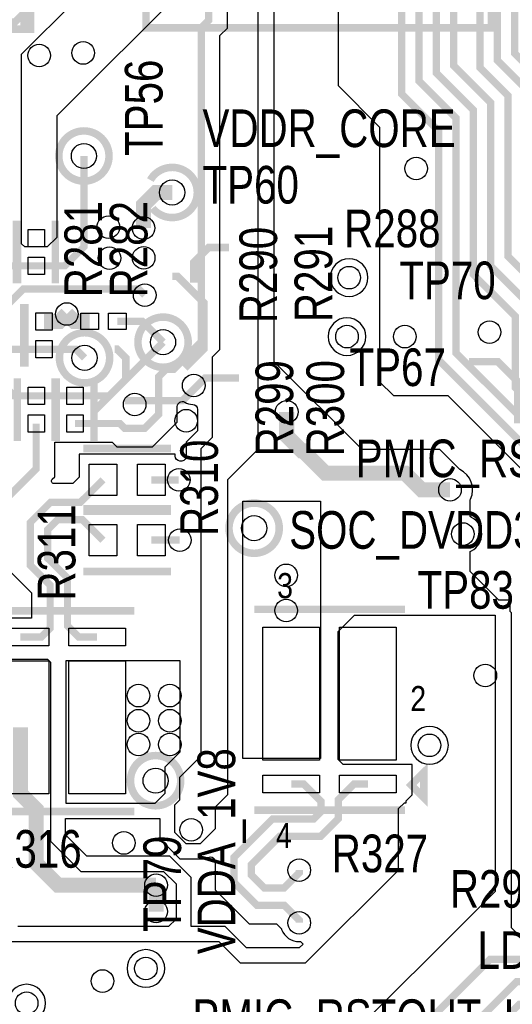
# Model space of a CAD drawing. Extents: x -394 to 5394, y -1015 to 7151.
# Tile 33 of 80: x 1509 to 1902, y 1862 to 2646. Entities that reach past the tile are written whole.
import ezdxf

# ---------------------------------------------------------------- set-up
doc = ezdxf.new("R2010")
doc.units = 0
for name, color, linetype in [('BG_SILKSCREEN_TOP', 3, 'CONTINUOUS'), ('ET_TOP', 132, 'CONTINUOUS'), ('PG_SILKSCREEN_TOP', 7, 'CONTINUOUS'), ('PIN_TOP', 132, 'CONTINUOUS'), ('RD_SILKSCREEN_TOP', 254, 'CONTINUOUS'), ('VC_TOP', 132, 'CONTINUOUS')]:
    doc.layers.add(name, color=color, linetype=linetype)

msp = doc.modelspace()

# ---------------------------------------------------------------- linework, layer by layer
at = {"layer": 'BG_SILKSCREEN_TOP', "const_width": 6}
msp.add_lwpolyline([(1625, 2690), (1885, 2690), (1885, 2640), (1610, 2640), (1610, 2690), (1625, 2690)], dxfattribs=at)
at = {"layer": 'ET_TOP'}
for points, const_width in [([(1501.38, 2883.62), (1524, 2861), (1627, 2861), (1641.9, 2875.9), (1754.9315, 2875.9), (1889.7, 2741.1315), (1889.7, 2614.043), (1915, 2588.743), (1915, 2463.245), (1974.8, 2403.445), (1974.8, 2341.0963), (2026.9067, 2288.9896), (2063.4203, 2288.9896), (2079.894, 2272.5159), (2117.7681, 2272.5159), (2173.284, 2217), (2431, 2217), (2453, 2239), (2469, 2239), (2484, 2224), (2555, 2224), (2557, 2226)], 5.8), ([(2618, 2201), (2616, 2203), (2167.7678, 2203), (2112.0519, 2258.7159), (2070.7087, 2258.7159), (2055.4709, 2273.9537), (2022.4264, 2273.9537), (1961, 2335.3801), (1961, 2395.0209), (1898.2, 2457.8209), (1898.2, 2586.0268), (1875.9, 2608.3268), (1875.9, 2735.4153), (1749.4153, 2861.9), (1651.9, 2861.9), (1634, 2844), (1513, 2844), (1488, 2869)], 5.8), ([(1547, 2686), (1505.6, 2644.6), (1333.0855, 2644.6), (1234.9, 2742.7855), (1234.9, 2828.1596), (1201.1596, 2861.9), (1016.5855, 2861.9), (958.1, 2803.4145), (958.1, 2777.7207), (861.3793, 2681), (612.9784, 2681), (569, 2637.0216), (569, 2494)], 5.8), ([(1500, 2829), (1641, 2829), (1659.9, 2847.9), (1733.9639, 2847.9), (1801.3, 2780.5639), (1801.3, 2744.2486), (1854.903, 2690.6456), (1854.903, 2609.8076), (1884.4, 2580.3106), (1884.4, 2450.23), (1920, 2414.63), (1920, 2356.864), (1944.2438, 2332.6202), (1944.2438, 2332.6201), (2016.7102, 2260.1537), (2049.7547, 2260.1537), (2064.9925, 2244.9159), (2106.3357, 2244.9159), (2164.2516, 2187), (2578, 2187), (2586, 2179)], 5.8), ([(2622, 2159), (2575, 2159), (2564, 2170), (2161.7354, 2170), (2100.6195, 2231.1159), (2059.2763, 2231.1159), (2044.0385, 2246.3537), (2010.994, 2246.3537), (1904, 2353.3477), (1904, 2410.0726), (1870.6, 2443.4726), (1870.6, 2574.5944), (1841.103, 2604.0914), (1841.103, 2684.9294), (1787.5, 2738.5324), (1787.5, 2774.8477), (1750.2477, 2812.1), (1424.9, 2812.1)], 5.8), ([(2597, 2141), (2581, 2125), (2515.9998, 2125), (2484.9998, 2156), (2156.2192, 2156), (2094.9033, 2217.3159), (2053.5601, 2217.3159), (2038.3223, 2232.5537), (2005.2778, 2232.5537), (1856.8, 2381.0315), (1856.8, 2568.2), (1827.303, 2597.697), (1827.303, 2679.2132), (1773.7, 2732.8162), (1773.7, 2769.1315), (1744.5315, 2798.3), (1418.7, 2798.3)], 5.8), ([(1502.8315, 2784), (1739.3153, 2784), (1759.9, 2763.4153), (1759.9, 2727.1), (1813.503, 2673.497), (1813.503, 2587.2011), (1843, 2557.7041), (1843, 2375.3153), (1999.5616, 2218.7537), (2032.6061, 2218.7537), (2110.3598, 2141), (2445.6855, 2141), (2519.6855, 2067), (2617, 2067)], 5.8), ([(1903.5, 2746.8477), (1903.5, 2619.7592), (1928.8, 2594.4592), (1928.8, 2554.1999), (1961.5548, 2521.4451), (1961.5548, 2436.2064), (1988.6, 2409.1612), (1988.6, 2346.8125), (2031.1438, 2304.2687), (2067.5874, 2304.2687), (2069.0665, 2302.7896), (2069.1365, 2302.7896), (2085.6102, 2286.3159), (2123.4882, 2286.3159), (2131.5681, 2278.236), (2131.5681, 2278.2321), (2178.8002, 2231), (2425, 2231), (2447, 2253), (2475, 2253), (2487, 2241), (2543, 2241), (2556, 2254)], 5.8), ([(1553.58, 2324.79), (1589.21, 2324.79), (1593, 2321), (1609, 2321), (1620, 2332), (1620, 2362), (1626, 2368), (1632, 2368), (1654, 2390), (1654, 2640.04), (1660, 2646.04), (1660, 2664)], 5.8), ([(1560.57, 2537.88), (1560.57, 2465.47), (1545.51, 2450.41), (1522.78, 2450.41)], 5.8), ([(1607.96, 2480.53), (1607.96, 2498.84), (1617.96, 2508.84), (1630.85, 2508.84)], 12), ([(1491.78, 2450.41), (1522.78, 2450.41)], 5.8), ([(1609, 2427), (1604, 2432), (1512.35, 2432), (1497.68, 2417.33), (1497.68, 2406.03)], 5.8), ([(1547, 2412), (1541.03, 2406.03), (1528.68, 2406.03)], 12), ([(1565.14, 2406.11), (1552.89, 2406.11), (1547, 2412)], 12), ([(1587.18, 2406.11), (1607.06, 2406.11), (1623.59, 2389.58)], 5.8), ([(1528.68, 2383.99), (1497.68, 2383.99)], 5.8), ([(1528.68, 2383.99), (1554.22, 2383.99), (1561.09, 2377.12)], 5.8), ([(1623.59, 2389.58), (1580.84, 2346.83), (1553.58, 2346.83)], 5.8), ([(1522.58, 2346.83), (1505.18, 2346.83), (1496.01, 2356), (1333, 2356), (1314, 2337), (1279, 2337), (1272.42, 2330.42), (1272.42, 2297.74)], 5.8), ([(1553.58, 2346.83), (1522.58, 2346.83)], 5.8), ([(1722, 2334), (1722, 2315), (1734.0209, 2302.9791), (1735.0209, 2302.9791), (1752.8201, 2285.1799), (1816.2201, 2285.1799), (1829.4, 2272), (1852, 2272)], 12), ([(1498, 2248), (1498, 2264), (1522.58, 2288.58), (1522.58, 2324.79)], 5.8), ([(1575.73, 2279.87), (1557.86, 2262), (1534, 2262), (1518, 2246), (1518, 2211.7), (1533.7, 2196), (1533.7, 2161.7001), (1526.6799, 2154.68), (1510.09, 2154.68)], 5.8), ([(1614.31, 2279.87), (1636.13, 2279.87)], 5.8), ([(1571.11, 2154.68), (1556.3201, 2154.68), (1547.5, 2163.5001), (1547.5, 2201.7162), (1531.8, 2217.4162), (1531.8, 2240.2838), (1539.7162, 2248.2), (1559.4, 2248.2), (1575.73, 2231.87)], 5.8), ([(1614.31, 2231.87), (1636.87, 2231.87)], 5.8), ([(2051.7498, 2162.5774), (2051.7498, 2180.0938), (2026.8899, 2204.9537), (1995.4825, 2204.9537), (1942.9, 2152.3712), (1942.9, 1910.5855), (1930.3145, 1898), (1884, 1898), (1768.9, 1782.9)], 5.8), ([(1510.09, 2082.82), (1510.09, 2029.9099), (1522.5, 2017.4999), (1522.5, 1974.5001), (1540.0001, 1957), (1618, 1957)], 12), ([(1732, 1927), (1732, 1929), (1720, 1941), (1698.3651, 1941), (1680, 1959.3651), (1680, 1979), (1710.7787, 2009.7787), (1743.4325, 2009.7787), (1749.2325, 2015.5787), (1749.2325, 2023.7812), (1735.3487, 2037.665), (1725.6207, 2037.665)], 5.8), ([(1732, 1969), (1732, 1966.8), (1720, 1954.8), (1704.0813, 1954.8), (1693.8, 1965.0813), (1693.8, 1973.2838), (1716.4949, 1995.9787), (1749.1487, 1995.9787), (1763.0325, 2009.8625), (1763.0325, 2025.0325), (1775.665, 2037.665), (1786.6442, 2037.665)], 5.8), ([(1618, 1957), (1618, 1936)], 12), ([(1413, 1763), (1438, 1738), (1495, 1738), (1512, 1755), (1800, 1755), (1907, 1862), (1929, 1862), (1950, 1883), (2013, 1883), (2062, 1834), (2183.24, 1834), (2195.92, 1846.68)], 5.8), ([(1487, 1765), (1491, 1769), (1794, 1769), (1905, 1880), (1921, 1880)], 5.8)]:
    msp.add_lwpolyline(points, dxfattribs=dict(at, const_width=const_width))
for points in [[(1763, 2702.9279), (1763, 2594), (1796, 2561), (1796, 2358), (1807, 2347), (1850.2432, 2347), (1910.9868, 2286.2564)], [(1699, 2685), (1699, 2304), (1675, 2280), (1675, 2275.0002), (1674.9998, 2275.0002), (1674.9998, 2045.9998), (1675, 2045.9998), (1675, 2029), (1665, 2019), (1665, 2002), (1653, 1990), (1642, 1990), (1633, 1999), (1633, 2021.0292), (1637.0002, 2025.0294), (1637.0002, 2043.0002), (1654, 2060), (1654, 2305), (1663.0038, 2314.0038), (1663.0038, 2377.9317), (1668.9002, 2383.8281), (1668.9002, 2633.8681), (1674.9002, 2639.8681), (1674.9002, 2662.2674)], [(1642, 2673), (1539, 2570), (1539, 2473), (1531.4102, 2465.4102), (1513.5898, 2465.4102), (1511, 2468), (1511, 2619), (1553, 2661)], [(1503.0998, 2205.5281), (1518.7998, 2189.8281), (1518.7998, 2169.6802), (1479.5898, 2169.6802)], [(1195.35, 1860.0841), (1195.35, 1912), (1668, 1912), (1685, 1895), (1737, 1895), (1811, 1969), (1811, 2018), (1815.6648, 2022.6648), (1817.1444, 2022.6648), (1817.1444, 2024.1444), (1822, 2029), (1822, 2053), (1767, 2053), (1763, 2057), (1763, 2159), (1776, 2172), (1888, 2172), (1888, 1952), (1757, 1821)], [(1487.3, 2137), (1531.55, 2137), (1533.95, 2134.6), (1533.95, 1992.05), (1558, 1968), (1624, 1968), (1634, 1958), (1634, 1930), (1628.0002, 1924.0002), (1507.9998, 1924.0002)]]:
    msp.add_lwpolyline(points, dxfattribs=at)
msp.add_lwpolyline([(1911.0998, 1912.9002), (1901, 1923), (1901, 2173.9797), (1900.0002, 2174.9795), (1900.0002, 2184.0002), (1890.9795, 2184.0002), (1868.1522, 2206.8275), (1868.1522, 2222.8711), (1869.2255, 2223.4323, 0.605571), (1869.2255, 2250.0177), (1868.1522, 2250.5789), (1868.1522, 2264.0434), (1868.337, 2264.4429, 0.410626), (1859.7569, 2288.2431), (1844, 2304), (1782, 2304), (1712, 2374), (1712, 2691)], format="xyb", dxfattribs=at)
for points in [[(1786.6802, 2441, 1), (1756.6798, 2441, 1)], [(1785.0002, 2394, 1), (1754.9998, 2394, 1)], [(1535.3865, 2280.3144), (1537.4802, 2282.4081), (1537.4802, 2309.7898), (1568.0802, 2309.7898), (1568.0802, 2309.8898), (1583.0381, 2309.8898), (1586.8281, 2306.0998), (1615.1719, 2306.0998), (1634.9002, 2325.8281), (1634.9002, 2338.3206, -0.569325), (1640.8159, 2341.832, 0.112211), (1647.2134, 2340.0204, -0.398929), (1651.0036, 2336.0259), (1651.0036, 2318.9744), (1641.9998, 2309.9706), (1641.9998, 2298.778, -0.443387), (1637.6062, 2294.7974, 0.009105), (1637.0617, 2294.8412, -0.396122), (1633.3102, 2298.8335), (1633.3102, 2300.3702), (1556.7298, 2300.3702), (1556.7298, 2281.9419), (1551.6881, 2276.9002), (1536.8007, 2276.9002, -0.668179)], [(1850.7002, 2068.4, 1), (1820.6998, 2068.4, 1)], [(1689.9706, 1907.0002), (1672.9706, 1924.0002), (1646.0002, 1924.0002), (1646.0002, 1962.9706), (1628.9706, 1980.0002), (1562.9706, 1980.0002), (1545.9502, 1997.0206), (1545.9502, 2009.9998), (1620.9998, 2009.9998), (1620.9998, 1994.0294), (1637.0294, 1977.9998), (1657.9706, 1977.9998), (1658.2714, 1978.3005, -0.668177), (1665.0998, 1975.4721), (1665.0998, 1953.1932), (1692.1932, 1926.0998), (1713.8281, 1926.0998), (1717.8099, 1922.118), (1717.9621, 1921.7139, 0.315517), (1732.178, 1912.0009), (1733.0203, 1912.0109), (1735.0302, 1910.001), (1732.0294, 1907.0002)], [(1624.9402, 1890.62, 1), (1594.9398, 1890.62, 1)], [(1530.0002, 1863, 1), (1499.9998, 1863, 1)]]:
    msp.add_lwpolyline(points, format="xyb", close=True, dxfattribs=at)
for points in [[(1749, 2263), (1749, 2058), (1687, 2058), (1687, 2263)], [(1546.45, 2136), (1637, 2136), (1637, 2063), (1625, 2051), (1625, 2030), (1617, 2022), (1546.45, 2022)]]:
    msp.add_lwpolyline(points, close=True, dxfattribs=at)
at = {"layer": 'PG_SILKSCREEN_TOP', "const_width": 6}
for points in [[(1518, 2654), (1518, 2639), (1513, 2639), (1513, 2654), (1518, 2654), (1518, 2639), (1368, 2639)], [(1506.78, 2486.43), (1506.78, 2436.43)], [(1507.78, 2486.43), (1507.78, 2436.43)], [(1537.78, 2486.43), (1537.78, 2436.43)], [(1648, 2437), (1648, 2453), (1660, 2465), (1676, 2465)], [(1631, 2442), (1635, 2442), (1656, 2421), (1656, 2384), (1641, 2369)], [(1512.68, 2420.01), (1512.68, 2370.01)], [(1513.68, 2420.01), (1513.68, 2370.01)], [(1585, 2384), (1587, 2384), (1594, 2377), (1594, 2360), (1568.58, 2334.58), (1568.58, 2310.81)], [(1867, 2374), (1890, 2374), (1906, 2358), (1906, 2325)], [(1507.58, 2310.81), (1507.58, 2360.81)], [(1537.58, 2310.81), (1537.58, 2360.81)], [(1538.58, 2310.81), (1538.58, 2360.81)], [(1568.58, 2310.81), (1568.58, 2360.81)], [(1593, 2343), (1639, 2343), (1657, 2361), (1684, 2361)], [(1630.02, 2304.87), (1560.02, 2304.87)], [(1630.02, 2256.87), (1560.02, 2256.87)], [(1630.02, 2254.87), (1560.02, 2254.87)], [(1630.02, 2206.87), (1560.02, 2206.87)], [(1480.6, 2175.62), (1600.6, 2175.62)], [(1816.1324, 2176.72), (1696.1324, 2176.72)], [(1821.1324, 2036.72), (1831.1324, 2026.72), (1831.1324, 2046.72), (1821.1324, 2036.72)], [(1480.6, 2015.62), (1600.6, 2015.62)], [(1816.1324, 2016.72), (1696.1324, 2016.72)]]:
    msp.add_lwpolyline(points, dxfattribs=at)
for points in [[(1580.57, 2537.88, 1), (1540.57, 2537.88, 1), (1580.57, 2537.88)], [(1650.85, 2508.84, 0.76977), (1613.4684, 2518.7334)], [(1615.2121, 2496.3718, 0.709577), (1650.85, 2508.84)], [(1643.59, 2389.58, 1), (1603.59, 2389.58, 1), (1643.59, 2389.58)], [(1581.09, 2377.12, 1), (1541.09, 2377.12, 1), (1581.09, 2377.12)], [(1716.07, 2241.38, 1), (1676.07, 2241.38, 1), (1716.07, 2241.38)], [(1637.65, 2040.24, 1), (1597.65, 2040.24, 1), (1637.65, 2040.24)]]:
    msp.add_lwpolyline(points, format="xyb", dxfattribs=at)
at = {"layer": 'PIN_TOP'}
for points in [[(1516.28, 2479.45), (1529.28, 2479.45), (1529.28, 2465.45), (1516.28, 2465.45)], [(1516.28, 2457.41), (1529.28, 2457.41), (1529.28, 2443.41), (1516.28, 2443.41)], [(1522.18, 2413.03), (1535.18, 2413.03), (1535.18, 2399.03), (1522.18, 2399.03)], [(1558.14, 2399.61), (1558.14, 2412.61), (1572.14, 2412.61), (1572.14, 2399.61)], [(1580.18, 2399.61), (1580.18, 2412.61), (1594.18, 2412.61), (1594.18, 2399.61)], [(1522.18, 2390.99), (1535.18, 2390.99), (1535.18, 2376.99), (1522.18, 2376.99)], [(1529.08, 2339.83), (1516.08, 2339.83), (1516.08, 2353.83), (1529.08, 2353.83)], [(1560.08, 2339.83), (1547.08, 2339.83), (1547.08, 2353.83), (1560.08, 2353.83)], [(1529.08, 2317.79), (1516.08, 2317.79), (1516.08, 2331.79), (1529.08, 2331.79)], [(1560.08, 2317.79), (1547.08, 2317.79), (1547.08, 2331.79), (1560.08, 2331.79)], [(1586.73, 2292.37), (1586.73, 2267.37), (1564.73, 2267.37), (1564.73, 2292.37)], [(1625.31, 2292.37), (1625.31, 2267.37), (1603.31, 2267.37), (1603.31, 2292.37)], [(1586.73, 2244.37), (1586.73, 2219.37), (1564.73, 2219.37), (1564.73, 2244.37)], [(1625.31, 2244.37), (1625.31, 2219.37), (1603.31, 2219.37), (1603.31, 2244.37)], [(1487.59, 2147.68), (1487.59, 2161.68), (1532.59, 2161.68), (1532.59, 2147.68)], [(1548.61, 2147.68), (1548.61, 2161.68), (1593.61, 2161.68), (1593.61, 2147.68)], [(1748.1207, 2162.5152), (1748.1207, 2056.5152), (1703.1207, 2056.5152), (1703.1207, 2162.5152)], [(1809.1442, 2162.5152), (1809.1442, 2056.5152), (1764.1442, 2056.5152), (1764.1442, 2162.5152)], [(1487.59, 2029.82), (1487.59, 2135.82), (1532.59, 2135.82), (1532.59, 2029.82)], [(1548.61, 2029.82), (1548.61, 2135.82), (1593.61, 2135.82), (1593.61, 2029.82)], [(1748.1207, 2044.665), (1748.1207, 2030.665), (1703.1207, 2030.665), (1703.1207, 2044.665)], [(1809.1442, 2044.665), (1809.1442, 2030.665), (1764.1442, 2030.665), (1764.1442, 2044.665)]]:
    msp.add_lwpolyline(points, close=True, dxfattribs=at)
for centre in [(1560.57, 2537.88), (1630.85, 2508.84), (1623.59, 2389.58), (1561.09, 2377.12), (1696.07, 2241.38), (1617.65, 2040.24)]:
    msp.add_circle(centre, 10, dxfattribs=at)
at = {"layer": 'VC_TOP'}
for centre in [(1560, 2620), (1525, 2618), (1825, 2528), (1580.01, 2481.23), (1607.96, 2480.53), (1581.01, 2456.48), (1608.16, 2456.73), (1771.68, 2441), (1609, 2427), (1547, 2412), (1770, 2394), (1816, 2394), (1883.5, 2397.5), (1648, 2355), (1601, 2340), (1722, 2334), (1642, 2327), (1636.13, 2279.87), (1852, 2272), (1862.275, 2236.725), (1636.87, 2231.87), (1721.5849, 2203.8334), (1721.5849, 2175.8334), (1880.1, 2124), (1604, 2108), (1629, 2108), (1604, 2088), (1629, 2088), (1604, 2069), (1629, 2069), (1835.7, 2068.4), (1646, 2001), (1592.3806, 1990.6194), (1732, 1969), (1618, 1957), (1618, 1936), (1732, 1927), (1609.94, 1890.62), (1575.3621, 1880.6014), (1515, 1863)]:
    msp.add_circle(centre, 9, dxfattribs=at)

# ---------------------------------------------------------------- texts
at = {"layer": 'BG_SILKSCREEN_TOP', "width": 0.8}
for s, p in [('VDDR_CORE', (1655, 2545)), ('PMIC_RSTOUT', (1776.975, 2282)), ('SOC_DVDD3V3', (1723.975, 2225)), ('PMIC_RSTOUT_LED', (1646.975, 1836))]:
    msp.add_text(s, height=30, dxfattribs=at).set_placement(p)
msp.add_text('VDDA_1V8', height=30, rotation=90, dxfattribs=at).set_placement((1681, 1901.975))
at = {"layer": 'PG_SILKSCREEN_TOP', "width": 0.85}
for s, p in [('3', (1714.3676, 2185.6133)), ('2', (1820.3676, 2095.6133)), ('4', (1713.3676, 1986.6133))]:
    msp.add_text(s, height=20, dxfattribs=at).set_placement(p)
at = {"layer": 'RD_SILKSCREEN_TOP', "width": 0.8}
for s, p in [('TP56', (1623.16, 2537.98)), ('R281', (1575.05, 2425.4)), ('R282', (1611.15, 2425.3)), ('R290', (1714.35, 2404.75)), ('R291', (1758.25, 2405.6)), ('R299', (1727.2, 2298.61)), ('R300', (1767.68, 2298.58)), ('R310', (1667.31, 2235.23)), ('R311', (1553.81, 2183.73)), ('TP79', (1637.9, 1919.84))]:
    msp.add_text(s, height=30, rotation=90, dxfattribs=at).set_placement(p)
for s, p in [('TP60', (1655, 2500)), ('R288', (1767.75, 2465.2)), ('TP70', (1811.63, 2423.82)), ('TP67', (1772.01, 2354.6)), ('TP83', (1826.18, 2177.22)), ('R316', (1482.07, 1970.9)), ('R327', (1757.8676, 1967.28)), ('R292', (1851.89, 1938.99)), ('LD4', (1873.85, 1890.24))]:
    msp.add_text(s, height=30, dxfattribs=at).set_placement(p)

doc.saveas('drawing.dxf')
